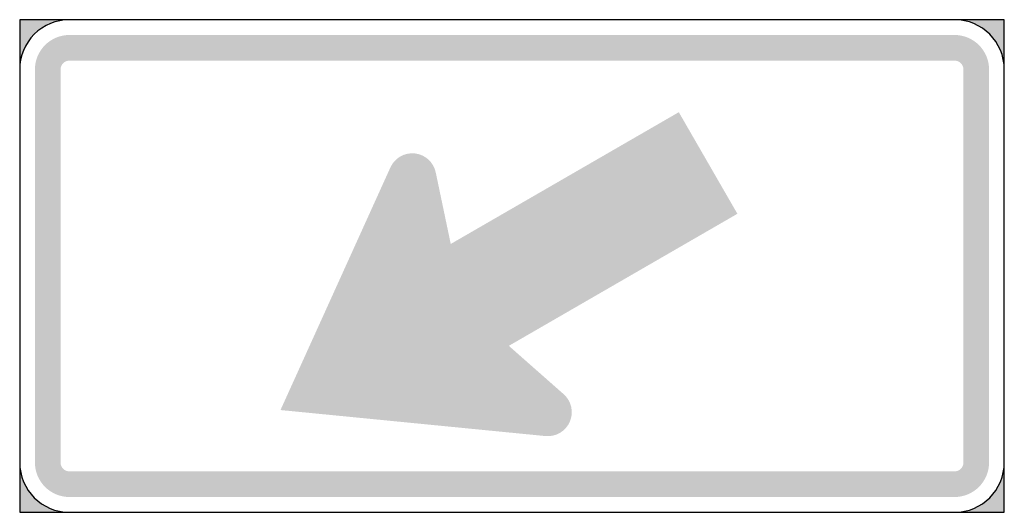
# Model space of a CAD drawing. Header units: inches. Extents: x -12 to 12, y -6 to 6.
import ezdxf

# ---------------------------------------------------------------- set-up
doc = ezdxf.new("R2010")
doc.units = ezdxf.units.IN
doc.header["$MEASUREMENT"] = 0

msp = doc.modelspace()

# ---------------------------------------------------------------- hatches: boundary and pattern name
h = msp.add_hatch(color=7)
h.paths.add_polyline_path([(-12, -6), (12, -6), (12, 6), (-12, 6), (-12, -6)])
edge = h.paths.add_edge_path(flags=0)
edge.add_line((-10.788, -6), (10.788, -6))
edge.add_spline(control_points=[(10.788, -6), (11.457, -6), (12, -5.457), (12, -4.788)], knot_values=[0, 0, 0, 0, 1, 1, 1, 1], degree=3, periodic=0)
edge.add_line((12, -4.788), (12, 4.788))
edge.add_spline(control_points=[(12, 4.788), (12, 5.457), (11.457, 6), (10.788, 6)], knot_values=[0, 0, 0, 0, 1, 1, 1, 1], degree=3, periodic=0)
edge.add_line((10.788, 6), (-10.788, 6))
edge.add_spline(control_points=[(-10.788, 6), (-11.109, 6), (-11.418, 5.872), (-11.645, 5.645), (-11.872, 5.418), (-12, 5.109), (-12, 4.788)], knot_values=[0, 0, 0, 0, 1, 1, 1, 2, 2, 2, 2], degree=3, periodic=0)
edge.add_line((-12, 4.788), (-12, -4.788))
edge.add_spline(control_points=[(-12, -4.788), (-12, -5.457), (-11.457, -6), (-10.788, -6)], knot_values=[0, 0, 0, 0, 1, 1, 1, 1], degree=3, periodic=0)
for points in [[(-10.788, 5.628), (-10.87, 5.624), (-10.952, 5.612), (-11.032, 5.592), (-11.109, 5.564), (-11.184, 5.529), (-11.255, 5.486), (-11.321, 5.437), (-11.382, 5.382), (-11.437, 5.321), (-11.486, 5.255), (-11.529, 5.184), (-11.564, 5.109), (-11.592, 5.032), (-11.612, 4.952), (-11.624, 4.87), (-11.628, 4.788), (-11.003, 4.788), (-11.002, 4.809), (-10.999, 4.83), (-10.994, 4.85), (-10.987, 4.87), (-10.978, 4.889), (-10.967, 4.907), (-10.954, 4.924), (-10.94, 4.94), (-10.924, 4.954), (-10.907, 4.967), (-10.889, 4.978), (-10.87, 4.987), (-10.85, 4.994), (-10.83, 4.999), (-10.809, 5.002), (-10.788, 5.003), (-10.788, 5.628)], [(10.788, 5.628), (-10.788, 5.628), (-10.788, 5.003), (10.788, 5.003), (10.788, 5.628)], [(11.628, 4.788), (11.624, 4.87), (11.612, 4.952), (11.592, 5.032), (11.564, 5.109), (11.529, 5.184), (11.486, 5.255), (11.437, 5.321), (11.382, 5.382), (11.321, 5.437), (11.255, 5.486), (11.184, 5.529), (11.109, 5.564), (11.032, 5.592), (10.952, 5.612), (10.87, 5.624), (10.788, 5.628), (10.788, 5.003), (10.809, 5.002), (10.83, 4.999), (10.85, 4.994), (10.87, 4.987), (10.889, 4.978), (10.907, 4.967), (10.924, 4.954), (10.94, 4.94), (10.954, 4.924), (10.967, 4.907), (10.978, 4.889), (10.987, 4.87), (10.994, 4.85), (10.999, 4.83), (11.002, 4.809), (11.003, 4.788), (11.628, 4.788)], [(-11.628, 4.788), (-11.628, -4.788), (-11.003, -4.788), (-11.003, 4.788), (-11.628, 4.788)], [(11.628, -4.788), (11.628, 4.788), (11.003, 4.788), (11.003, -4.788), (11.628, -4.788)], [(-11.628, -4.788), (-11.624, -4.87), (-11.612, -4.952), (-11.592, -5.032), (-11.564, -5.109), (-11.529, -5.184), (-11.486, -5.255), (-11.437, -5.321), (-11.382, -5.382), (-11.321, -5.437), (-11.255, -5.486), (-11.184, -5.529), (-11.109, -5.564), (-11.032, -5.592), (-10.952, -5.612), (-10.87, -5.624), (-10.788, -5.628), (-10.788, -5.003), (-10.809, -5.002), (-10.83, -4.999), (-10.85, -4.994), (-10.87, -4.987), (-10.889, -4.978), (-10.907, -4.967), (-10.924, -4.954), (-10.94, -4.94), (-10.954, -4.924), (-10.967, -4.907), (-10.978, -4.889), (-10.987, -4.87), (-10.994, -4.85), (-10.999, -4.83), (-11.002, -4.809), (-11.003, -4.788), (-11.628, -4.788)], [(10.788, -5.628), (10.87, -5.624), (10.952, -5.612), (11.032, -5.592), (11.109, -5.564), (11.184, -5.529), (11.255, -5.486), (11.321, -5.437), (11.382, -5.382), (11.437, -5.321), (11.486, -5.255), (11.529, -5.184), (11.564, -5.109), (11.592, -5.032), (11.612, -4.952), (11.624, -4.87), (11.628, -4.788), (11.003, -4.788), (11.002, -4.809), (10.999, -4.83), (10.994, -4.85), (10.987, -4.87), (10.978, -4.889), (10.967, -4.907), (10.954, -4.924), (10.94, -4.94), (10.924, -4.954), (10.907, -4.967), (10.889, -4.978), (10.87, -4.987), (10.85, -4.994), (10.83, -4.999), (10.809, -5.002), (10.788, -5.003), (10.788, -5.628)], [(-10.788, -5.628), (10.788, -5.628), (10.788, -5.003), (-10.788, -5.003), (-10.788, -5.628)]]:
    msp.add_hatch(color=7).paths.add_polyline_path(points)
h = msp.add_hatch(color=7)
edge = h.paths.add_edge_path()
edge.add_line((5.494, 1.272), (4.066, 3.747))
edge.add_line((4.066, 3.747), (-1.493, 0.537))
edge.add_line((-1.493, 0.537), (-1.859, 2.281))
edge.add_spline(control_points=[(-1.859, 2.281), (-1.911, 2.529), (-2.116, 2.715), (-2.367, 2.742), (-2.618, 2.77), (-2.859, 2.633), (-2.963, 2.403)], knot_values=[0, 0, 0, 0, 1, 1, 1, 2, 2, 2, 2], degree=3, periodic=0)
edge.add_line((-2.963, 2.403), (-5.643, -3.509))
edge.add_line((-5.643, -3.509), (0.816, -4.143))
edge.add_spline(control_points=[(0.816, -4.143), (1.068, -4.168), (1.308, -4.027), (1.409, -3.795), (1.51, -3.562), (1.45, -3.291), (1.26, -3.123)], knot_values=[0, 0, 0, 0, 1, 1, 1, 2, 2, 2, 2], degree=3, periodic=0)
edge.add_line((1.26, -3.123), (-0.077, -1.945))
edge.add_line((-0.077, -1.945), (5.494, 1.272))

# ---------------------------------------------------------------- linework, layer by layer
at = {"color": 7}
msp.add_lwpolyline([(-12, -6), (12, -6), (12, 6), (-12, 6), (-12, -6)], close=True, dxfattribs=at)
for points in [[(10.788, 6), (-10.788, 6)], [(-12, 4.788), (-12, -4.788)], [(12, -4.788), (12, 4.788)], [(-10.788, -6), (10.788, -6)]]:
    msp.add_lwpolyline(points, dxfattribs=at)
msp.add_open_spline([(-10.788, 6), (-11.109, 6), (-11.418, 5.872), (-11.645, 5.645), (-11.872, 5.418), (-12, 5.109), (-12, 4.788)], degree=3, knots=[0, 0, 0, 0, 1, 1, 1, 2, 2, 2, 2], dxfattribs=at)
for points in [[(12, 4.788), (12, 5.457), (11.457, 6), (10.788, 6)], [(-12, -4.788), (-12, -5.457), (-11.457, -6), (-10.788, -6)], [(10.788, -6), (11.457, -6), (12, -5.457), (12, -4.788)]]:
    msp.add_open_spline(points, degree=3, dxfattribs=at)

doc.saveas('drawing.dxf')
